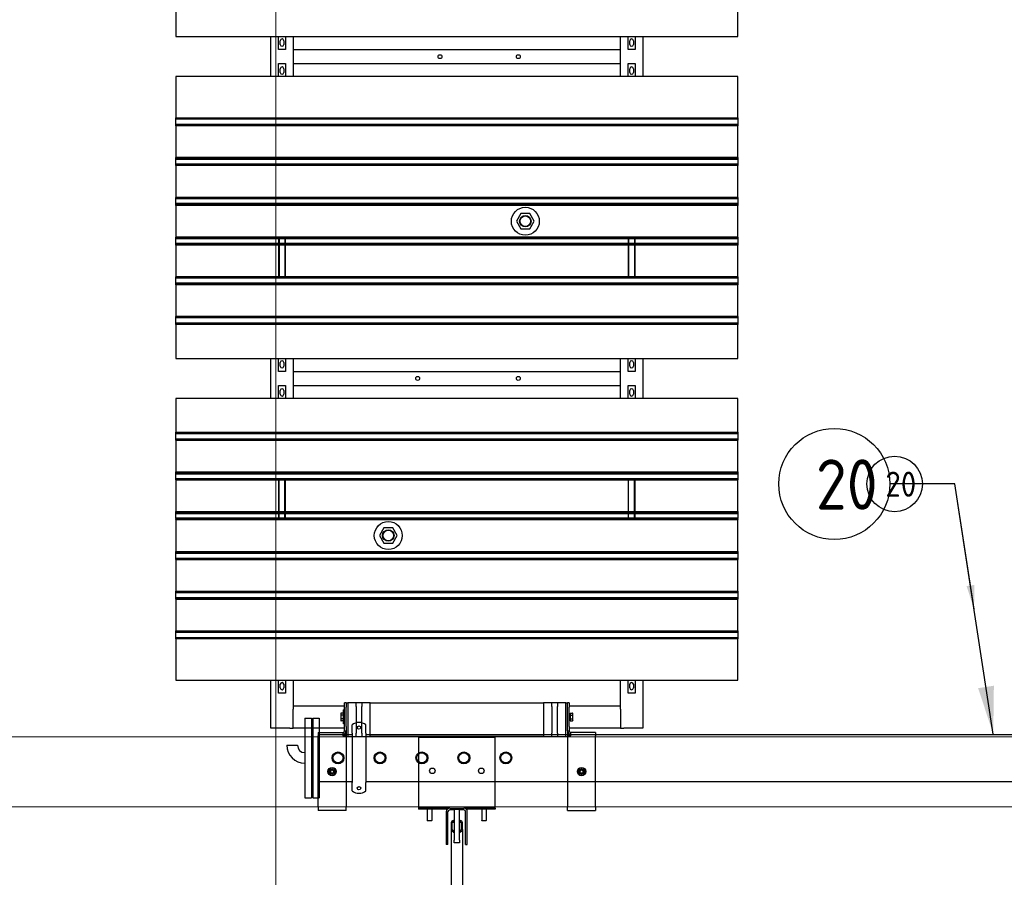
# Model space of a CAD drawing. Extents: x -89225 to 110569, y 13360 to 87647.
# Tile 236 of 256: x 29221 to 32741, y 63886 to 66951. Entities that reach past the tile are written whole.
import ezdxf

# ---------------------------------------------------------------- set-up
doc = ezdxf.new("R2010")
doc.units = 0
for name, color, linetype in [('Beluchtingstank', 253, 'Continuous'), ('Iv-Lines 035', 4, 'Continuous'), ('Iv-Lines 035 @ 100', 4, 'Continuous'), ('Iv-Lines 035 @ 50', 4, 'Continuous')]:
    doc.layers.add(name, color=color, linetype=linetype)
doc.styles.add('ISO', font='ISO.SHX')

# ---------------------------------------------------------------- blocks, each defined once
blk = doc.blocks.new('Leidingwerk beluchtingsinstallatie')
for p, q in [((1277561.2, -939777.9), (1277561.2, -940062.9)), ((1277561.2, -939777.9), (1277585.2, -939777.9)), ((1277585.2, -939777.9), (1277585.2, -940062.9)), ((1277590.2, -939777.9), (1277590.2, -940062.9)), ((1277590.2, -939777.9), (1277612.2, -939777.9)), ((1277612.2, -939777.9), (1277612.2, -940062.9)), ((1277585.2, -939811.4), (1277590.2, -939811.4)), ((1277730.2, -939827), (1277730.2, -939802.6)), ((1277780.2, -939827), (1277780.2, -939802.6)), ((1277612.2, -939836.2), (1277730.2, -939836.2)), ((1277730.2, -939832), (1277730.2, -939827)), ((1277730.2, -939832), (1277730.2, -940008.7)), ((1277780.2, -939832), (1277780.2, -939827)), ((1277780.2, -939832), (1277780.2, -940008.7)), ((1277780.2, -939836.2), (1281666.8, -939836.2)), ((1277497.2, -939875.4), (1277535.2, -939875.4)), ((1277585.2, -940029.4), (1277590.2, -940029.4)), ((1277612.2, -940004.5), (1277730.2, -940004.5)), ((1277730.2, -940013.7), (1277730.2, -940008.7)), ((1277730.2, -940038.1), (1277730.2, -940013.7)), ((1277780.2, -940004.5), (1281666.8, -940004.5)), ((1277780.2, -940013.7), (1277780.2, -940008.7)), ((1277780.2, -940038.1), (1277780.2, -940013.7)), ((1277561.2, -940062.9), (1277585.2, -940062.9)), ((1277590.2, -940062.9), (1277612.2, -940062.9))]:
    blk.add_line(p, q)
for centre, radius in [((1277755.2, -939811.9), 6), ((1277680.2, -939920.4), 21.2), ((1277680.2, -939920.4), 21.2), ((1277680.2, -939920.4), 18), ((1277830.2, -939920.4), 21.2), ((1277830.2, -939920.4), 21.2), ((1277830.2, -939920.4), 18), ((1277980.2, -939920.4), 21.2), ((1277980.2, -939920.4), 21.2), ((1277980.2, -939920.4), 18), ((1278130.2, -939920.4), 21.2), ((1278130.2, -939920.4), 21.2), ((1278130.2, -939920.4), 18), ((1278280.2, -939920.4), 21.2), ((1278280.2, -939920.4), 21.2), ((1278280.2, -939920.4), 18), ((1277755.2, -940028.9), 6)]:
    blk.add_circle(centre, radius)
for centre, radius, start, end in [((1277755.2, -939833.9), 40, 51.3178, 128.6822), ((1277561.2, -939875.4), 64, 180, 270), ((1277561.2, -939875.4), 26, 180, 270), ((1277755.2, -940006.9), 40, 231.3178, 308.6822)]:
    blk.add_arc(centre, radius, start, end)
blk = doc.blocks.new('Beluchtingselementen Bosman')
for p, q in [((1269289.4, -871023.6), (1269289.4, -871171.1)), ((1271299.4, -871171.1), (1271299.4, -871023.6)), ((1269289.4, -871171.1), (1271299.4, -871171.1)), ((1269629.4, -871314.3), (1269629.4, -871171.1)), ((1269656.9, -871217.7), (1269656.9, -871171.1)), ((1269662.9, -871199.1), (1269662.9, -871186.1)), ((1269675.9, -871186.1), (1269675.9, -871199.1)), ((1269681.9, -871171.1), (1269681.9, -871217.7)), ((1269709.4, -871171.1), (1269709.4, -871314.3)), ((1270879.4, -871314.3), (1270879.4, -871171.1)), ((1270906.9, -871217.7), (1270906.9, -871171.1)), ((1270912.9, -871199.1), (1270912.9, -871186.1)), ((1270925.9, -871186.1), (1270925.9, -871199.1)), ((1270931.9, -871171.1), (1270931.9, -871217.7)), ((1270959.4, -871171.1), (1270959.4, -871314.3)), ((1269681.9, -871217.7), (1269656.9, -871217.7)), ((1269709.4, -871217.8), (1270879.4, -871217.8)), ((1269709.4, -871223.8), (1269709.4, -871267.8)), ((1270879.4, -871267.8), (1270879.4, -871223.8)), ((1270931.9, -871217.7), (1270906.9, -871217.7)), ((1269656.9, -871314.3), (1269656.9, -871267.7)), ((1269656.9, -871267.7), (1269681.9, -871267.7)), ((1269681.9, -871267.7), (1269681.9, -871314.3)), ((1269709.4, -871267.8), (1270879.4, -871267.8)), ((1270906.9, -871314.3), (1270906.9, -871267.7)), ((1270906.9, -871267.7), (1270931.9, -871267.7)), ((1270931.9, -871267.7), (1270931.9, -871314.3)), ((1269662.9, -871299.3), (1269662.9, -871286.3)), ((1269675.9, -871286.3), (1269675.9, -871299.3)), ((1270912.9, -871299.3), (1270912.9, -871286.3)), ((1270925.9, -871286.3), (1270925.9, -871299.3)), ((1271299.4, -871314.3), (1269289.4, -871314.3)), ((1269289.4, -871314.3), (1269289.4, -871461.8)), ((1271299.4, -871461.8), (1271299.4, -871314.3)), ((1269289.4, -871462.5), (1269289.4, -871461.8)), ((1269289.4, -871465.3), (1269289.4, -871462.5)), ((1271299.4, -871462.5), (1269289.4, -871462.5)), ((1269289.4, -871465.3), (1269289.4, -871466.5)), ((1269289.4, -871468.1), (1269289.4, -871466.5)), ((1271299.4, -871466.5), (1269289.4, -871466.5)), ((1269289.4, -871484.1), (1269289.4, -871468.1)), ((1269289.4, -871485.6), (1269289.4, -871484.1)), ((1269289.4, -871485.6), (1269289.4, -871486.9)), ((1271299.4, -871485.6), (1269289.4, -871485.6)), ((1271299.4, -871461.8), (1271299.4, -871462.5)), ((1271299.4, -871462.5), (1271299.4, -871465.3)), ((1271299.4, -871466.5), (1271299.4, -871465.3)), ((1271299.4, -871466.5), (1271299.4, -871468.1)), ((1271299.4, -871468.1), (1271299.4, -871484.1)), ((1271299.4, -871484.1), (1271299.4, -871485.6)), ((1271299.4, -871486.9), (1271299.4, -871485.6)), ((1269289.4, -871489.7), (1269289.4, -871486.9)), ((1271299.4, -871486.9), (1269289.4, -871486.9)), ((1269289.4, -871490.4), (1269289.4, -871489.7)), ((1271299.4, -871489.7), (1269289.4, -871489.7)), ((1269289.4, -871490.4), (1269289.4, -871603.8)), ((1271299.4, -871490.4), (1269289.4, -871490.4)), ((1271299.4, -871486.9), (1271299.4, -871489.7)), ((1271299.4, -871489.7), (1271299.4, -871490.4)), ((1271299.4, -871603.8), (1271299.4, -871490.4)), ((1269289.4, -871604.5), (1269289.4, -871603.8)), ((1271299.4, -871603.8), (1269289.4, -871603.8)), ((1269289.4, -871607.3), (1269289.4, -871604.5)), ((1271299.4, -871604.5), (1269289.4, -871604.5)), ((1269289.4, -871607.3), (1269289.4, -871608.5)), ((1271299.4, -871607.3), (1269289.4, -871607.3)), ((1269289.4, -871610.1), (1269289.4, -871608.5)), ((1271299.4, -871608.5), (1269289.4, -871608.5)), ((1269289.4, -871626.1), (1269289.4, -871610.1)), ((1271299.4, -871610.1), (1269289.4, -871610.1)), ((1269289.4, -871627.6), (1269289.4, -871626.1)), ((1271299.4, -871603.8), (1271299.4, -871604.5)), ((1271299.4, -871604.5), (1271299.4, -871607.3)), ((1271299.4, -871608.5), (1271299.4, -871607.3)), ((1271299.4, -871608.5), (1271299.4, -871610.1)), ((1271299.4, -871610.1), (1271299.4, -871626.1)), ((1271299.4, -871626.1), (1271299.4, -871627.6)), ((1269289.4, -871627.6), (1269289.4, -871628.9)), ((1271299.4, -871627.6), (1269289.4, -871627.6)), ((1269289.4, -871631.7), (1269289.4, -871628.9)), ((1269289.4, -871632.4), (1269289.4, -871631.7)), ((1271299.4, -871631.7), (1269289.4, -871631.7)), ((1269289.4, -871632.4), (1269289.4, -871745.8)), ((1271299.4, -871632.4), (1269289.4, -871632.4)), ((1271299.4, -871628.9), (1271299.4, -871627.6)), ((1271299.4, -871628.9), (1271299.4, -871631.7)), ((1271299.4, -871631.7), (1271299.4, -871632.4)), ((1271299.4, -871745.8), (1271299.4, -871632.4)), ((1269289.4, -871746.5), (1269289.4, -871745.8)), ((1271299.4, -871745.8), (1269289.4, -871745.8)), ((1269289.4, -871749.3), (1269289.4, -871746.5)), ((1271299.4, -871746.5), (1269289.4, -871746.5)), ((1269289.4, -871749.3), (1269289.4, -871750.5)), ((1269289.4, -871752.1), (1269289.4, -871750.5)), ((1271299.4, -871750.5), (1269289.4, -871750.5)), ((1269289.4, -871768.1), (1269289.4, -871752.1)), ((1269289.4, -871769.6), (1269289.4, -871768.1)), ((1271299.4, -871768.1), (1269289.4, -871768.1)), ((1271299.4, -871745.8), (1271299.4, -871746.5)), ((1271299.4, -871746.5), (1271299.4, -871749.3)), ((1271299.4, -871750.5), (1271299.4, -871749.3)), ((1271299.4, -871750.5), (1271299.4, -871752.1)), ((1271299.4, -871752.1), (1271299.4, -871768.1)), ((1271299.4, -871768.1), (1271299.4, -871769.6)), ((1269289.4, -871769.6), (1269289.4, -871770.9)), ((1271299.4, -871769.6), (1269289.4, -871769.6)), ((1269289.4, -871773.7), (1269289.4, -871770.9)), ((1269289.4, -871774.4), (1269289.4, -871773.7)), ((1271299.4, -871773.7), (1269289.4, -871773.7)), ((1269289.4, -871774.4), (1269289.4, -871887.8)), ((1271299.4, -871774.4), (1269289.4, -871774.4)), ((1271299.4, -871770.9), (1271299.4, -871769.6)), ((1271299.4, -871770.9), (1271299.4, -871773.7)), ((1271299.4, -871773.7), (1271299.4, -871774.4)), ((1271299.4, -871887.8), (1271299.4, -871774.4)), ((1270523.4, -871803.6), (1270507.6, -871831.2)), ((1270507.6, -871831.2), (1270523.6, -871858.7)), ((1270555.2, -871803.5), (1270523.4, -871803.6)), ((1270571.2, -871831), (1270555.2, -871803.5)), ((1270555.4, -871858.6), (1270571.2, -871831)), ((1270523.6, -871858.7), (1270555.4, -871858.6)), ((1269289.4, -871888.5), (1269289.4, -871887.8)), ((1271299.4, -871887.8), (1269289.4, -871887.8)), ((1269289.4, -871891.3), (1269289.4, -871888.5)), ((1271299.4, -871888.5), (1269289.4, -871888.5)), ((1269289.4, -871891.3), (1269289.4, -871892.5)), ((1269289.4, -871894.1), (1269289.4, -871892.5)), ((1271299.4, -871892.5), (1269289.4, -871892.5)), ((1269289.4, -871910.1), (1269289.4, -871894.1)), ((1271299.4, -871894.1), (1269289.4, -871894.1)), ((1269656.9, -871894.1), (1269656.9, -871910.1)), ((1269658.9, -871894.1), (1269658.9, -871910.1)), ((1269679.9, -871894.1), (1269679.9, -871910.1)), ((1269681.9, -871910.1), (1269681.9, -871894.1)), ((1270906.9, -871894.1), (1270906.9, -871910.1)), ((1270908.9, -871894.1), (1270908.9, -871910.1)), ((1270929.9, -871894.1), (1270929.9, -871910.1)), ((1270931.9, -871910.1), (1270931.9, -871894.1)), ((1271299.4, -871887.8), (1271299.4, -871888.5)), ((1271299.4, -871888.5), (1271299.4, -871891.3)), ((1271299.4, -871892.5), (1271299.4, -871891.3)), ((1271299.4, -871892.5), (1271299.4, -871894.1)), ((1271299.4, -871894.1), (1271299.4, -871910.1)), ((1269289.4, -871911.6), (1269289.4, -871910.1)), ((1271299.4, -871910.1), (1269289.4, -871910.1)), ((1269289.4, -871911.6), (1269289.4, -871912.9)), ((1271299.4, -871911.6), (1269289.4, -871911.6)), ((1269289.4, -871915.7), (1269289.4, -871912.9)), ((1269289.4, -871916.4), (1269289.4, -871915.7)), ((1271299.4, -871915.7), (1269289.4, -871915.7)), ((1269289.4, -871916.4), (1269289.4, -872029.8)), ((1271299.4, -871916.4), (1269289.4, -871916.4)), ((1269656.9, -871916.4), (1269656.9, -872029.8)), ((1269658.9, -871916.4), (1269658.9, -872029.8)), ((1269679.9, -871916.4), (1269679.9, -872029.8)), ((1269681.9, -872029.8), (1269681.9, -871916.4)), ((1270906.9, -871916.4), (1270906.9, -872029.8)), ((1270908.9, -871916.4), (1270908.9, -872029.8)), ((1270929.9, -871916.4), (1270929.9, -872029.8)), ((1270931.9, -872029.8), (1270931.9, -871916.4)), ((1271299.4, -871910.1), (1271299.4, -871911.6)), ((1271299.4, -871912.9), (1271299.4, -871911.6)), ((1271299.4, -871912.9), (1271299.4, -871915.7)), ((1271299.4, -871915.7), (1271299.4, -871916.4)), ((1271299.4, -872029.8), (1271299.4, -871916.4)), ((1269289.4, -872030.5), (1269289.4, -872029.8)), ((1271299.4, -872029.8), (1269289.4, -872029.8)), ((1269289.4, -872033.3), (1269289.4, -872030.5)), ((1271299.4, -872030.5), (1269289.4, -872030.5)), ((1269289.4, -872033.3), (1269289.4, -872034.5)), ((1271299.4, -872033.3), (1269289.4, -872033.3)), ((1269289.4, -872036.1), (1269289.4, -872034.5)), ((1271299.4, -872034.5), (1269289.4, -872034.5)), ((1269289.4, -872052.1), (1269289.4, -872036.1)), ((1271299.4, -872029.8), (1271299.4, -872030.5)), ((1271299.4, -872030.5), (1271299.4, -872033.3)), ((1271299.4, -872034.5), (1271299.4, -872033.3)), ((1271299.4, -872034.5), (1271299.4, -872036.1)), ((1271299.4, -872036.1), (1271299.4, -872052.1)), ((1269289.4, -872053.6), (1269289.4, -872052.1)), ((1271299.4, -872052.1), (1269289.4, -872052.1)), ((1269289.4, -872053.6), (1269289.4, -872054.9)), ((1271299.4, -872053.6), (1269289.4, -872053.6)), ((1269289.4, -872057.7), (1269289.4, -872054.9)), ((1269289.4, -872058.4), (1269289.4, -872057.7)), ((1271299.4, -872057.7), (1269289.4, -872057.7)), ((1269289.4, -872058.4), (1269289.4, -872171.8)), ((1271299.4, -872058.4), (1269289.4, -872058.4)), ((1271299.4, -872052.1), (1271299.4, -872053.6)), ((1271299.4, -872054.9), (1271299.4, -872053.6)), ((1271299.4, -872054.9), (1271299.4, -872057.7)), ((1271299.4, -872057.7), (1271299.4, -872058.4)), ((1271299.4, -872171.8), (1271299.4, -872058.4)), ((1269289.4, -872172.5), (1269289.4, -872171.8)), ((1271299.4, -872171.8), (1269289.4, -872171.8)), ((1269289.4, -872175.3), (1269289.4, -872172.5)), ((1271299.4, -872172.5), (1269289.4, -872172.5)), ((1269289.4, -872175.3), (1269289.4, -872176.5)), ((1269289.4, -872178.1), (1269289.4, -872176.5)), ((1271299.4, -872176.5), (1269289.4, -872176.5)), ((1269289.4, -872194.1), (1269289.4, -872178.1)), ((1271299.4, -872171.8), (1271299.4, -872172.5)), ((1271299.4, -872172.5), (1271299.4, -872175.3)), ((1271299.4, -872176.5), (1271299.4, -872175.3)), ((1271299.4, -872176.5), (1271299.4, -872178.1)), ((1271299.4, -872178.1), (1271299.4, -872194.1)), ((1269289.4, -872195.6), (1269289.4, -872194.1)), ((1269289.4, -872195.6), (1269289.4, -872196.9)), ((1271299.4, -872195.6), (1269289.4, -872195.6)), ((1269289.4, -872199.7), (1269289.4, -872196.9)), ((1269289.4, -872200.4), (1269289.4, -872199.7)), ((1271299.4, -872199.7), (1269289.4, -872199.7)), ((1269289.4, -872200.4), (1269289.4, -872321.1)), ((1271299.4, -872200.4), (1269289.4, -872200.4)), ((1271299.4, -872194.1), (1271299.4, -872195.6)), ((1271299.4, -872196.9), (1271299.4, -872195.6)), ((1271299.4, -872196.9), (1271299.4, -872199.7)), ((1271299.4, -872199.7), (1271299.4, -872200.4)), ((1271299.4, -872321.1), (1271299.4, -872200.4)), ((1269289.4, -872321.1), (1271299.4, -872321.1)), ((1269629.4, -872464.3), (1269629.4, -872321.1)), ((1269656.9, -872367.7), (1269656.9, -872321.1)), ((1269681.9, -872321.1), (1269681.9, -872367.7)), ((1269709.4, -872321.1), (1269709.4, -872464.3)), ((1270879.4, -872464.3), (1270879.4, -872321.1)), ((1270906.9, -872367.7), (1270906.9, -872321.1)), ((1270931.9, -872321.1), (1270931.9, -872367.7)), ((1270959.4, -872321.1), (1270959.4, -872464.3)), ((1269662.9, -872349.1), (1269662.9, -872336.1)), ((1269675.9, -872336.1), (1269675.9, -872349.1)), ((1270912.9, -872349.1), (1270912.9, -872336.1)), ((1270925.9, -872336.1), (1270925.9, -872349.1)), ((1269681.9, -872367.7), (1269656.9, -872367.7)), ((1269709.4, -872367.8), (1270879.4, -872367.8)), ((1269709.4, -872373.8), (1269709.4, -872417.8)), ((1270879.4, -872417.8), (1270879.4, -872373.8)), ((1270931.9, -872367.7), (1270906.9, -872367.7)), ((1269656.9, -872464.3), (1269656.9, -872417.7)), ((1269656.9, -872417.7), (1269681.9, -872417.7)), ((1269662.9, -872449.3), (1269662.9, -872436.3)), ((1269675.9, -872436.3), (1269675.9, -872449.3)), ((1269681.9, -872417.7), (1269681.9, -872464.3)), ((1269709.4, -872417.8), (1270879.4, -872417.8)), ((1270906.9, -872464.3), (1270906.9, -872417.7)), ((1270906.9, -872417.7), (1270931.9, -872417.7)), ((1270912.9, -872449.3), (1270912.9, -872436.3)), ((1270925.9, -872436.3), (1270925.9, -872449.3)), ((1270931.9, -872417.7), (1270931.9, -872464.3)), ((1271299.4, -872464.3), (1269289.4, -872464.3)), ((1269289.4, -872464.3), (1269289.4, -872585)), ((1271299.4, -872585), (1271299.4, -872464.3)), ((1269289.4, -872585.7), (1269289.4, -872585)), ((1269289.4, -872585), (1271299.4, -872585)), ((1269289.4, -872588.5), (1269289.4, -872585.7)), ((1269289.4, -872585.7), (1271299.4, -872585.7)), ((1269289.4, -872588.5), (1269289.4, -872589.7)), ((1269289.4, -872591.3), (1269289.4, -872589.7)), ((1269289.4, -872589.7), (1271299.4, -872589.7)), ((1269289.4, -872607.3), (1269289.4, -872591.3)), ((1269289.4, -872608.8), (1269289.4, -872607.3)), ((1269289.4, -872608.8), (1269289.4, -872610.1)), ((1269289.4, -872608.8), (1271299.4, -872608.8)), ((1269289.4, -872612.9), (1269289.4, -872610.1)), ((1269289.4, -872613.6), (1269289.4, -872612.9)), ((1269289.4, -872612.9), (1271299.4, -872612.9)), ((1271299.4, -872585), (1271299.4, -872585.7)), ((1271299.4, -872585.7), (1271299.4, -872588.5)), ((1271299.4, -872589.7), (1271299.4, -872588.5)), ((1271299.4, -872589.7), (1271299.4, -872591.3)), ((1271299.4, -872591.3), (1271299.4, -872607.3)), ((1271299.4, -872607.3), (1271299.4, -872608.8)), ((1271299.4, -872610.1), (1271299.4, -872608.8)), ((1271299.4, -872610.1), (1271299.4, -872612.9)), ((1271299.4, -872612.9), (1271299.4, -872613.6)), ((1269289.4, -872613.6), (1269289.4, -872727)), ((1269289.4, -872613.6), (1271299.4, -872613.6)), ((1271299.4, -872727), (1271299.4, -872613.6)), ((1269289.4, -872727.7), (1269289.4, -872727)), ((1269289.4, -872727), (1271299.4, -872727)), ((1269289.4, -872730.5), (1269289.4, -872727.7)), ((1269289.4, -872727.7), (1271299.4, -872727.7)), ((1269289.4, -872730.5), (1269289.4, -872731.7)), ((1269289.4, -872733.3), (1269289.4, -872731.7)), ((1269289.4, -872731.7), (1271299.4, -872731.7)), ((1269289.4, -872749.3), (1269289.4, -872733.3)), ((1269289.4, -872733.3), (1271299.4, -872733.3)), ((1269289.4, -872750.8), (1269289.4, -872749.3)), ((1269289.4, -872750.8), (1269289.4, -872752.1)), ((1269289.4, -872750.8), (1271299.4, -872750.8)), ((1269289.4, -872754.9), (1269289.4, -872752.1)), ((1269289.4, -872752.1), (1271299.4, -872752.1)), ((1271299.4, -872727), (1271299.4, -872727.7)), ((1271299.4, -872727.7), (1271299.4, -872730.5)), ((1271299.4, -872731.7), (1271299.4, -872730.5)), ((1271299.4, -872731.7), (1271299.4, -872733.3)), ((1271299.4, -872733.3), (1271299.4, -872749.3)), ((1271299.4, -872749.3), (1271299.4, -872750.8)), ((1271299.4, -872752.1), (1271299.4, -872750.8)), ((1271299.4, -872752.1), (1271299.4, -872754.9)), ((1269289.4, -872755.6), (1269289.4, -872754.9)), ((1269289.4, -872754.9), (1271299.4, -872754.9)), ((1269289.4, -872755.6), (1269289.4, -872869)), ((1269289.4, -872755.6), (1271299.4, -872755.6)), ((1269656.9, -872755.6), (1269656.9, -872869)), ((1269658.9, -872869), (1269658.9, -872755.6)), ((1269679.9, -872869), (1269679.9, -872755.6)), ((1269681.9, -872869), (1269681.9, -872755.6)), ((1270906.9, -872755.6), (1270906.9, -872869)), ((1270908.9, -872869), (1270908.9, -872755.6)), ((1270929.9, -872869), (1270929.9, -872755.6)), ((1270931.9, -872869), (1270931.9, -872755.6)), ((1271299.4, -872754.9), (1271299.4, -872755.6)), ((1271299.4, -872869), (1271299.4, -872755.6)), ((1269289.4, -872869.7), (1269289.4, -872869)), ((1269289.4, -872869), (1271299.4, -872869)), ((1269289.4, -872872.5), (1269289.4, -872869.7)), ((1269289.4, -872869.7), (1271299.4, -872869.7)), ((1269289.4, -872872.5), (1269289.4, -872873.7)), ((1269289.4, -872875.3), (1269289.4, -872873.7)), ((1269289.4, -872873.7), (1271299.4, -872873.7)), ((1269289.4, -872891.3), (1269289.4, -872875.3)), ((1269289.4, -872875.3), (1271299.4, -872875.3)), ((1269289.4, -872892.8), (1269289.4, -872891.3)), ((1269289.4, -872891.3), (1271299.4, -872891.3)), ((1269289.4, -872892.8), (1269289.4, -872894.1)), ((1269289.4, -872892.8), (1271299.4, -872892.8)), ((1269289.4, -872896.9), (1269289.4, -872894.1)), ((1269656.9, -872875.3), (1269656.9, -872891.3)), ((1269658.9, -872891.3), (1269658.9, -872875.3)), ((1269679.9, -872891.3), (1269679.9, -872875.3)), ((1269681.9, -872891.3), (1269681.9, -872875.3)), ((1270906.9, -872875.3), (1270906.9, -872891.3)), ((1270908.9, -872891.3), (1270908.9, -872875.3)), ((1270929.9, -872891.3), (1270929.9, -872875.3)), ((1270931.9, -872891.3), (1270931.9, -872875.3)), ((1271299.4, -872869), (1271299.4, -872869.7)), ((1271299.4, -872869.7), (1271299.4, -872872.5)), ((1271299.4, -872873.7), (1271299.4, -872872.5)), ((1271299.4, -872873.7), (1271299.4, -872875.3)), ((1271299.4, -872875.3), (1271299.4, -872891.3)), ((1271299.4, -872891.3), (1271299.4, -872892.8)), ((1271299.4, -872894.1), (1271299.4, -872892.8)), ((1271299.4, -872894.1), (1271299.4, -872896.9)), ((1269289.4, -872897.6), (1269289.4, -872896.9)), ((1269289.4, -872896.9), (1271299.4, -872896.9)), ((1269289.4, -872897.6), (1269289.4, -873011)), ((1269289.4, -872897.6), (1271299.4, -872897.6)), ((1270033.4, -872926.8), (1270017.6, -872954.4)), ((1270065.2, -872926.7), (1270033.4, -872926.8)), ((1270081.2, -872954.2), (1270065.2, -872926.7)), ((1271299.4, -872896.9), (1271299.4, -872897.6)), ((1271299.4, -873011), (1271299.4, -872897.6)), ((1270017.6, -872954.4), (1270033.6, -872981.9)), ((1270065.4, -872981.8), (1270081.2, -872954.2)), ((1270033.6, -872981.9), (1270065.4, -872981.8)), ((1269289.4, -873011.7), (1269289.4, -873011)), ((1269289.4, -873011), (1271299.4, -873011)), ((1269289.4, -873014.5), (1269289.4, -873011.7)), ((1269289.4, -873011.7), (1271299.4, -873011.7)), ((1269289.4, -873014.5), (1269289.4, -873015.7)), ((1269289.4, -873017.3), (1269289.4, -873015.7)), ((1269289.4, -873015.7), (1271299.4, -873015.7)), ((1269289.4, -873033.3), (1269289.4, -873017.3)), ((1269289.4, -873017.3), (1271299.4, -873017.3)), ((1269289.4, -873034.8), (1269289.4, -873033.3)), ((1269289.4, -873034.8), (1269289.4, -873036.1)), ((1269289.4, -873034.8), (1271299.4, -873034.8)), ((1271299.4, -873011), (1271299.4, -873011.7)), ((1271299.4, -873011.7), (1271299.4, -873014.5)), ((1271299.4, -873015.7), (1271299.4, -873014.5)), ((1271299.4, -873015.7), (1271299.4, -873017.3)), ((1271299.4, -873017.3), (1271299.4, -873033.3)), ((1271299.4, -873033.3), (1271299.4, -873034.8)), ((1271299.4, -873036.1), (1271299.4, -873034.8)), ((1269289.4, -873038.9), (1269289.4, -873036.1)), ((1269289.4, -873039.6), (1269289.4, -873038.9)), ((1269289.4, -873038.9), (1271299.4, -873038.9)), ((1269289.4, -873039.6), (1269289.4, -873153)), ((1269289.4, -873039.6), (1271299.4, -873039.6)), ((1271299.4, -873036.1), (1271299.4, -873038.9)), ((1271299.4, -873038.9), (1271299.4, -873039.6)), ((1271299.4, -873153), (1271299.4, -873039.6)), ((1269289.4, -873153.7), (1269289.4, -873153)), ((1269289.4, -873153), (1271299.4, -873153)), ((1269289.4, -873156.5), (1269289.4, -873153.7)), ((1269289.4, -873153.7), (1271299.4, -873153.7)), ((1269289.4, -873156.5), (1269289.4, -873157.7)), ((1269289.4, -873159.3), (1269289.4, -873157.7)), ((1269289.4, -873157.7), (1271299.4, -873157.7)), ((1269289.4, -873175.3), (1269289.4, -873159.3)), ((1269289.4, -873176.8), (1269289.4, -873175.3)), ((1269289.4, -873175.3), (1271299.4, -873175.3)), ((1271299.4, -873153), (1271299.4, -873153.7)), ((1271299.4, -873153.7), (1271299.4, -873156.5)), ((1271299.4, -873157.7), (1271299.4, -873156.5)), ((1271299.4, -873157.7), (1271299.4, -873159.3)), ((1271299.4, -873159.3), (1271299.4, -873175.3)), ((1271299.4, -873175.3), (1271299.4, -873176.8)), ((1269289.4, -873176.8), (1269289.4, -873178.1)), ((1269289.4, -873176.8), (1271299.4, -873176.8)), ((1269289.4, -873180.9), (1269289.4, -873178.1)), ((1269289.4, -873178.1), (1271299.4, -873178.1)), ((1269289.4, -873181.6), (1269289.4, -873180.9)), ((1269289.4, -873180.9), (1271299.4, -873180.9)), ((1269289.4, -873181.6), (1269289.4, -873295)), ((1269289.4, -873181.6), (1271299.4, -873181.6)), ((1271299.4, -873178.1), (1271299.4, -873176.8)), ((1271299.4, -873178.1), (1271299.4, -873180.9)), ((1271299.4, -873180.9), (1271299.4, -873181.6)), ((1271299.4, -873295), (1271299.4, -873181.6)), ((1269289.4, -873295.7), (1269289.4, -873295)), ((1269289.4, -873295), (1271299.4, -873295)), ((1269289.4, -873298.5), (1269289.4, -873295.7)), ((1269289.4, -873295.7), (1271299.4, -873295.7)), ((1269289.4, -873298.5), (1269289.4, -873299.7)), ((1269289.4, -873298.5), (1271299.4, -873298.5)), ((1269289.4, -873301.3), (1269289.4, -873299.7)), ((1269289.4, -873299.7), (1271299.4, -873299.7)), ((1269289.4, -873317.3), (1269289.4, -873301.3)), ((1269289.4, -873318.8), (1269289.4, -873317.3)), ((1271299.4, -873295), (1271299.4, -873295.7)), ((1271299.4, -873295.7), (1271299.4, -873298.5)), ((1271299.4, -873299.7), (1271299.4, -873298.5)), ((1271299.4, -873299.7), (1271299.4, -873301.3)), ((1271299.4, -873301.3), (1271299.4, -873317.3)), ((1271299.4, -873317.3), (1271299.4, -873318.8)), ((1269289.4, -873318.8), (1269289.4, -873320.1)), ((1269289.4, -873318.8), (1271299.4, -873318.8)), ((1269289.4, -873322.9), (1269289.4, -873320.1)), ((1269289.4, -873323.6), (1269289.4, -873322.9)), ((1269289.4, -873322.9), (1271299.4, -873322.9)), ((1269289.4, -873323.6), (1269289.4, -873471.1)), ((1271299.4, -873320.1), (1271299.4, -873318.8)), ((1271299.4, -873320.1), (1271299.4, -873322.9)), ((1271299.4, -873322.9), (1271299.4, -873323.6)), ((1271299.4, -873471.1), (1271299.4, -873323.6)), ((1269289.4, -873471.1), (1271299.4, -873471.1)), ((1269629.4, -873642.8), (1269629.4, -873471.1)), ((1269656.9, -873517.7), (1269656.9, -873471.1)), ((1269662.9, -873499.1), (1269662.9, -873486.1)), ((1269675.9, -873486.1), (1269675.9, -873499.1)), ((1269681.9, -873471.1), (1269681.9, -873517.7)), ((1269709.4, -873471.1), (1269709.4, -873562.8)), ((1270879.4, -873562.8), (1270879.4, -873471.1)), ((1270906.9, -873517.7), (1270906.9, -873471.1)), ((1270912.9, -873499.1), (1270912.9, -873486.1)), ((1270925.9, -873486.1), (1270925.9, -873499.1)), ((1270931.9, -873471.1), (1270931.9, -873517.7)), ((1270959.4, -873471.1), (1270959.4, -873642.8)), ((1269681.9, -873517.7), (1269656.9, -873517.7)), ((1270931.9, -873517.7), (1270906.9, -873517.7)), ((1269709.4, -873562.8), (1269892.4, -873562.8)), ((1269709.4, -873562.8), (1269709.4, -873574.8)), ((1269892.4, -873567.8), (1269892.4, -873552.8)), ((1269898.4, -873552.8), (1269892.4, -873552.8)), ((1269898.4, -873552.8), (1269904.4, -873552.8)), ((1269898.4, -873552.8), (1269898.4, -873567.8)), ((1269934.4, -873552.8), (1269904.4, -873552.8)), ((1269904.4, -873552.8), (1269904.4, -873672.8)), ((1269934.4, -873558.2), (1269934.4, -873552.8)), ((1269954.4, -873552.8), (1269934.4, -873552.8)), ((1269934.4, -873565.2), (1269934.4, -873558.2)), ((1269984.4, -873552.8), (1269954.4, -873552.8)), ((1269954.4, -873552.8), (1269954.4, -873558.2)), ((1269954.4, -873558.2), (1269954.4, -873565.2)), ((1269984.4, -873552.8), (1270604.4, -873552.8)), ((1269984.4, -873672.8), (1269984.4, -873552.8)), ((1270634.4, -873552.8), (1270604.4, -873552.8)), ((1270604.4, -873552.8), (1270604.4, -873672.8)), ((1270654.4, -873552.8), (1270634.4, -873552.8)), ((1270634.4, -873558.2), (1270634.4, -873552.8)), ((1270634.4, -873565.2), (1270634.4, -873558.2)), ((1270684.4, -873552.8), (1270654.4, -873552.8)), ((1270654.4, -873552.8), (1270654.4, -873558.2)), ((1270654.4, -873558.2), (1270654.4, -873565.2)), ((1270684.4, -873672.8), (1270684.4, -873552.8)), ((1270684.4, -873552.8), (1270690.4, -873552.8)), ((1270696.4, -873552.8), (1270690.4, -873552.8)), ((1270690.4, -873567.8), (1270690.4, -873552.8)), ((1270696.4, -873552.8), (1270696.4, -873567.8)), ((1270696.4, -873562.8), (1270879.4, -873562.8)), ((1270879.4, -873574.8), (1270879.4, -873562.8)), ((1269709.4, -873642.8), (1269709.4, -873574.8)), ((1269879.4, -873590.8), (1269880.5, -873588.9)), ((1269879.4, -873590.8), (1269879.4, -873592.4)), ((1269879.4, -873592.4), (1269879.4, -873602.8)), ((1269888.6, -873588.9), (1269880.5, -873588.9)), ((1269888.6, -873595.9), (1269880.5, -873595.9)), ((1269888.6, -873588.9), (1269888.6, -873595.9)), ((1269888.6, -873591.8), (1269889.4, -873591.8)), ((1269888.6, -873595.9), (1269888.6, -873609.7)), ((1269889.4, -873627.8), (1269889.4, -873577.8)), ((1269892.4, -873577.8), (1269889.4, -873577.8)), ((1269892.4, -873637.3), (1269892.4, -873567.8)), ((1269898.4, -873637.3), (1269898.4, -873567.8)), ((1269934.4, -873565.2), (1269934.4, -873660.4)), ((1269954.4, -873660.4), (1269954.4, -873565.2)), ((1270634.4, -873565.2), (1270634.4, -873660.4)), ((1270654.4, -873660.4), (1270654.4, -873565.2)), ((1270690.4, -873637.3), (1270690.4, -873567.8)), ((1270696.4, -873637.3), (1270696.4, -873567.8)), ((1270699.4, -873595.3), (1270696.4, -873595.3)), ((1270699.4, -873591.8), (1270699.4, -873613.8)), ((1270700.2, -873591.8), (1270699.4, -873591.8)), ((1270700.2, -873595.9), (1270700.2, -873588.9)), ((1270700.2, -873588.9), (1270708.3, -873588.9)), ((1270700.2, -873609.7), (1270700.2, -873595.9)), ((1270700.2, -873595.9), (1270708.3, -873595.9)), ((1270709.4, -873590.8), (1270708.3, -873588.9)), ((1270709.4, -873592.4), (1270709.4, -873590.8)), ((1270709.4, -873602.8), (1270709.4, -873592.4)), ((1270879.4, -873574.8), (1270879.4, -873642.8)), ((1269879.4, -873602.8), (1269879.4, -873613.2)), ((1269879.4, -873613.2), (1269879.4, -873614.8)), ((1269879.4, -873614.8), (1269880.5, -873616.6)), ((1269888.6, -873609.7), (1269880.5, -873609.7)), ((1269888.6, -873616.6), (1269880.5, -873616.6)), ((1269888.6, -873609.7), (1269888.6, -873616.6)), ((1269888.6, -873613.8), (1269889.4, -873613.8)), ((1269892.4, -873627.8), (1269889.4, -873627.8)), ((1270699.4, -873610.3), (1270696.4, -873610.3)), ((1270700.2, -873613.8), (1270699.4, -873613.8)), ((1270700.2, -873609.7), (1270708.3, -873609.7)), ((1270700.2, -873616.6), (1270700.2, -873609.7)), ((1270700.2, -873616.6), (1270708.3, -873616.6)), ((1270709.4, -873614.8), (1270708.3, -873616.6)), ((1270709.4, -873613.2), (1270709.4, -873602.8)), ((1270709.4, -873614.8), (1270709.4, -873613.2)), ((1269697.4, -873642.8), (1269629.4, -873642.8)), ((1269697.4, -873642.8), (1269709.4, -873642.8)), ((1269892.4, -873642.8), (1269709.4, -873642.8)), ((1269798.4, -873658.3), (1269798.4, -873670.3)), ((1269798.4, -873658.3), (1269886.4, -873658.3)), ((1269886.4, -873658.3), (1269886.4, -873670.3)), ((1269892.4, -873652.3), (1269892.4, -873637.3)), ((1269892.4, -873652.3), (1269898.4, -873652.3)), ((1269898.4, -873637.3), (1269898.4, -873652.3)), ((1269898.4, -873652.3), (1269898.4, -873670.3)), ((1269934.4, -873667.4), (1269934.4, -873660.4)), ((1269934.4, -873672.8), (1269934.4, -873667.4)), ((1269954.4, -873660.4), (1269954.4, -873667.4)), ((1269954.4, -873667.4), (1269954.4, -873672.8)), ((1270634.4, -873667.4), (1270634.4, -873660.4)), ((1270634.4, -873672.8), (1270634.4, -873667.4)), ((1270654.4, -873660.4), (1270654.4, -873667.4)), ((1270654.4, -873667.4), (1270654.4, -873672.8)), ((1270690.4, -873652.3), (1270690.4, -873637.3)), ((1270690.4, -873652.3), (1270690.4, -873670.3)), ((1270690.4, -873652.3), (1270696.4, -873652.3)), ((1270696.4, -873637.3), (1270696.4, -873652.3)), ((1270879.4, -873642.8), (1270696.4, -873642.8)), ((1270790.4, -873658.3), (1270702.4, -873658.3)), ((1270702.4, -873670.3), (1270702.4, -873658.3)), ((1270790.4, -873658.3), (1270790.4, -873670.3)), ((1270879.4, -873642.8), (1270891.4, -873642.8)), ((1270959.4, -873642.8), (1270891.4, -873642.8)), ((1269798.4, -873925.3), (1269798.4, -873670.3)), ((1269886.4, -873670.3), (1269898.4, -873670.3)), ((1269898.4, -873670.3), (1269898.4, -873925.3)), ((1269898.4, -873672.8), (1269904.4, -873672.8)), ((1269904.4, -873672.8), (1269934.4, -873672.8)), ((1269934.4, -873672.8), (1269954.4, -873672.8)), ((1269954.4, -873672.8), (1269984.4, -873672.8)), ((1270604.4, -873672.8), (1269984.4, -873672.8)), ((1270156.9, -873676.3), (1270156.9, -873916.8)), ((1270431.9, -873676.3), (1270156.9, -873676.3)), ((1270431.9, -873916.8), (1270431.9, -873676.3)), ((1270604.4, -873672.8), (1270634.4, -873672.8)), ((1270634.4, -873672.8), (1270654.4, -873672.8)), ((1270654.4, -873672.8), (1270684.4, -873672.8)), ((1270684.4, -873672.8), (1270690.4, -873672.8)), ((1270690.4, -873670.3), (1270690.4, -873925.3)), ((1270702.4, -873670.3), (1270690.4, -873670.3)), ((1270790.4, -873925.3), (1270790.4, -873670.3)), ((1269798.4, -873925.3), (1269798.4, -873937.3)), ((1269898.4, -873937.3), (1269798.4, -873937.3)), ((1269898.4, -873937.3), (1269898.4, -873925.3)), ((1270156.9, -873916.8), (1270156.9, -873928.8)), ((1270256.9, -873928.8), (1270156.9, -873928.8)), ((1270156.9, -873928.8), (1270156.9, -873932.8)), ((1270256.9, -873932.8), (1270156.9, -873932.8)), ((1270188.9, -873932.8), (1270188.9, -873973.3)), ((1270204.9, -873932.8), (1270204.9, -873973.3)), ((1270256.9, -873928.8), (1270256.9, -873932.8)), ((1270268.9, -873928.8), (1270256.9, -873928.8)), ((1270256.9, -873940.8), (1270256.9, -874058.8)), ((1270262.9, -874058.8), (1270262.9, -873940.8)), ((1270268.9, -873928.8), (1270319.9, -873928.8)), ((1270284.4, -873934.8), (1270268.9, -873934.8)), ((1270284.4, -873933.5), (1270284.4, -874043.3)), ((1270304.4, -873933.5), (1270284.4, -873933.5)), ((1270304.4, -874043.3), (1270304.4, -873933.5)), ((1270319.9, -873934.8), (1270304.4, -873934.8)), ((1270331.9, -873928.8), (1270319.9, -873928.8)), ((1270325.9, -874058.8), (1270325.9, -873940.8)), ((1270431.9, -873928.8), (1270331.9, -873928.8)), ((1270331.9, -873928.8), (1270331.9, -873932.8)), ((1270431.9, -873932.8), (1270331.9, -873932.8)), ((1270331.9, -874058.8), (1270331.9, -873940.8)), ((1270383.9, -873932.8), (1270383.9, -873973.3)), ((1270399.9, -873932.8), (1270399.9, -873973.3)), ((1270431.9, -873928.8), (1270431.9, -873916.8)), ((1270431.9, -873928.8), (1270431.9, -873932.8)), ((1270690.4, -873937.3), (1270690.4, -873925.3)), ((1270690.4, -873937.3), (1270790.4, -873937.3)), ((1270790.4, -873925.3), (1270790.4, -873937.3)), ((1270188.9, -873973.3), (1270204.9, -873973.3)), ((1270189.4, -873973.8), (1270188.9, -873973.3)), ((1270204.4, -873973.8), (1270189.4, -873973.8)), ((1270204.4, -873973.8), (1270204.9, -873973.3)), ((1270274.4, -873981), (1270274.4, -874004.9)), ((1270278.4, -874004.9), (1270278.4, -873981)), ((1270283.4, -873973.1), (1270282.4, -873973.1)), ((1270282.4, -873977.1), (1270283.4, -873977.1)), ((1270283.4, -873977.1), (1270283.4, -873973.1)), ((1270283.4, -873981.5), (1270283.4, -873977.1)), ((1270283.4, -873977.5), (1270284.4, -873977.5)), ((1270284.4, -873981.5), (1270283.4, -873981.5)), ((1270304.4, -873977.5), (1270305.4, -873977.5)), ((1270305.4, -873981.5), (1270304.4, -873981.5)), ((1270306.4, -873973.1), (1270305.4, -873973.1)), ((1270305.4, -873973.1), (1270305.4, -873977.1)), ((1270305.4, -873977.1), (1270305.4, -873981.5)), ((1270305.4, -873977.1), (1270306.4, -873977.1)), ((1270310.4, -873981), (1270310.4, -874004.9)), ((1270314.4, -874004.9), (1270314.4, -873981)), ((1270383.9, -873973.3), (1270399.9, -873973.3)), ((1270384.4, -873973.8), (1270383.9, -873973.3)), ((1270399.4, -873973.8), (1270384.4, -873973.8)), ((1270399.4, -873973.8), (1270399.9, -873973.3)), ((1270274.4, -874004.9), (1270274.4, -874331.2)), ((1270283.4, -874008.9), (1270282.4, -874008.9)), ((1270282.4, -874012.9), (1270283.4, -874012.9)), ((1270283.4, -874012.9), (1270283.4, -874008.9)), ((1270283.4, -874017.4), (1270283.4, -874012.9)), ((1270283.4, -874013.4), (1270284.4, -874013.4)), ((1270284.4, -874017.4), (1270283.4, -874017.4)), ((1270304.4, -874013.4), (1270305.4, -874013.4)), ((1270305.4, -874017.4), (1270304.4, -874017.4)), ((1270306.4, -874008.9), (1270305.4, -874008.9)), ((1270305.4, -874008.9), (1270305.4, -874012.9)), ((1270305.4, -874012.9), (1270306.4, -874012.9)), ((1270305.4, -874012.9), (1270305.4, -874017.4)), ((1270314.4, -874004.9), (1270314.4, -874331.2)), ((1270284.4, -874052.2), (1270284.4, -874043.3)), ((1270304.4, -874052.2), (1270284.4, -874052.2)), ((1270304.4, -874043.3), (1270304.4, -874052.2)), ((1270262.9, -874058.8), (1270256.9, -874058.8)), ((1270325.9, -874058.8), (1270331.9, -874058.8))]:
    blk.add_line(p, q)
for centre, radius in [((1270234.4, -871242.8), 7), ((1270514.4, -871242.8), 7), ((1270539.4, -871831.1), 50), ((1270539.4, -871831.1), 20.5), ((1270539.4, -871831.1), 19), ((1270154.4, -872392.8), 7), ((1270514.4, -872392.8), 7), ((1270049.4, -872954.3), 50), ((1270049.4, -872954.3), 20.5), ((1270049.4, -872954.3), 19), ((1269848.4, -873797.8), 15), ((1269848.4, -873797.8), 8), ((1269848.4, -873797.8), 5.9), ((1270206.9, -873795.3), 10), ((1270381.9, -873795.3), 10), ((1270740.4, -873797.8), 15), ((1270740.4, -873797.8), 8), ((1270740.4, -873797.8), 5.9)]:
    blk.add_circle(centre, radius)
for centre, radius, start, end in [((1269669.4, -871186.1), 6.5, 360, 180), ((1269669.4, -871199.1), 6.5, 180, 360), ((1270919.4, -871186.1), 6.5, 0, 180), ((1270919.4, -871199.1), 6.5, 180, 0), ((1269669.4, -871286.3), 6.5, 0, 180), ((1269669.4, -871299.3), 6.5, 180, 0), ((1270919.4, -871286.3), 6.5, 360, 180), ((1270919.4, -871299.3), 6.5, 180, 360), ((1269669.4, -872336.1), 6.5, 360, 180), ((1270919.4, -872336.1), 6.5, 0, 180), ((1269669.4, -872349.1), 6.5, 180, 360), ((1270919.4, -872349.1), 6.5, 180, 0), ((1269669.4, -872436.3), 6.5, 0, 180), ((1270919.4, -872436.3), 6.5, 360, 180), ((1269669.4, -872449.3), 6.5, 180, 0), ((1270919.4, -872449.3), 6.5, 180, 360), ((1269669.4, -873486.1), 6.5, 360, 180), ((1270919.4, -873486.1), 6.5, 0, 180), ((1269669.4, -873499.1), 6.5, 180, 360), ((1270919.4, -873499.1), 6.5, 180, 0), ((1269886.4, -873652.3), 6, 270, 0), ((1269886.4, -873652.3), 12, 270, 0), ((1270702.4, -873652.3), 12, 180, 270), ((1270702.4, -873652.3), 6, 180, 270), ((1269848.4, -873797.8), 13.4, 176.2081, 183.7919), ((1269848.4, -873797.8), 12, 150, 210), ((1269848.4, -873797.8), 12, 90, 150), ((1269848.4, -873797.8), 12, 210, 270), ((1269848.4, -873797.8), 13.4, 116.2081, 123.7919), ((1269848.4, -873797.8), 13.4, 236.2081, 243.7919), ((1269848.4, -873797.8), 6.9, 150.4082, 209.5918), ((1269848.4, -873797.8), 6.9, 149.5918, 150.4082), ((1269848.4, -873797.8), 6.9, 209.5918, 210.4082), ((1269848.4, -873797.8), 6.9, 90.4082, 149.5918), ((1269848.4, -873797.8), 6.9, 210.4082, 269.5918), ((1269848.4, -873797.8), 12, 30, 90), ((1269848.4, -873797.8), 6.9, 89.5918, 90.4082), ((1269848.4, -873797.8), 12, 270, 330), ((1269848.4, -873797.8), 6.9, 269.5918, 270.4082), ((1269848.4, -873797.8), 6.9, 30.4082, 89.5918), ((1269848.4, -873797.8), 6.9, 270.4082, 329.5918), ((1269848.4, -873797.8), 13.4, 56.2081, 63.7919), ((1269848.4, -873797.8), 13.4, 296.2081, 303.7919), ((1269848.4, -873797.8), 6.9, 29.5918, 30.4082), ((1269848.4, -873797.8), 6.9, 330.4082, 29.5918), ((1269848.4, -873797.8), 6.9, 329.5918, 330.4082), ((1269848.4, -873797.8), 12, 330, 30), ((1269848.4, -873797.8), 13.4, 356.2081, 3.7919), ((1270740.4, -873797.8), 13.4, 176.2081, 183.7919), ((1270740.4, -873797.8), 12, 150, 210), ((1270740.4, -873797.8), 12, 90, 150), ((1270740.4, -873797.8), 12, 210, 270), ((1270740.4, -873797.8), 13.4, 116.2081, 123.7919), ((1270740.4, -873797.8), 13.4, 236.2081, 243.7919), ((1270740.4, -873797.8), 6.9, 150.4082, 209.5918), ((1270740.4, -873797.8), 6.9, 149.5918, 150.4082), ((1270740.4, -873797.8), 6.9, 209.5918, 210.4082), ((1270740.4, -873797.8), 6.9, 90.4082, 149.5918), ((1270740.4, -873797.8), 6.9, 210.4082, 269.5918), ((1270740.4, -873797.8), 12, 30, 90), ((1270740.4, -873797.8), 6.9, 89.5918, 90.4082), ((1270740.4, -873797.8), 12, 270, 330), ((1270740.4, -873797.8), 6.9, 269.5918, 270.4082), ((1270740.4, -873797.8), 6.9, 30.4082, 89.5918), ((1270740.4, -873797.8), 6.9, 270.4082, 329.5918), ((1270740.4, -873797.8), 13.4, 56.2081, 63.7919), ((1270740.4, -873797.8), 13.4, 296.2081, 303.7919), ((1270740.4, -873797.8), 6.9, 29.5918, 30.4082), ((1270740.4, -873797.8), 6.9, 330.4082, 29.5918), ((1270740.4, -873797.8), 6.9, 329.5918, 330.4082), ((1270740.4, -873797.8), 12, 330, 30), ((1270740.4, -873797.8), 13.4, 356.2081, 3.7919), ((1270268.9, -873940.8), 12, 90, 180), ((1270268.9, -873940.8), 6, 90, 180), ((1270319.9, -873940.8), 12, 0, 90), ((1270319.9, -873940.8), 6, 0, 90)]:
    blk.add_arc(centre, radius, start, end)
for centre, major_axis, start_param, end_param in [((1270282.4, -873981), (-8, 0), 4.712389, 6.283185), ((1270282.4, -873981), (-4, 0), 4.712389, 6.283185), ((1270306.4, -873981), (8, 0), 0, 1.570796), ((1270306.4, -873981), (4, 0), 0, 1.570796), ((1270282.4, -874004.9), (-8, 0), 0, 1.570796), ((1270282.4, -874004.9), (-4, 0), 0, 1.570796), ((1270306.4, -874004.9), (4, 0), 4.712389, 6.283185), ((1270306.4, -874004.9), (8, 0), 4.712389, 6.283185)]:
    blk.add_ellipse(centre, major_axis=major_axis, ratio=0.996041, start_param=start_param, end_param=end_param)
for points, weights in [([(1269880.5, -873588.9), (1269879.4, -873590.8), (1269879.4, -873592.4)], [1, 1.0379548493, 1]), ([(1269879.4, -873592.4), (1269879.4, -873594), (1269880.5, -873595.9)], [1, 1.0379548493, 1]), ([(1269880.5, -873595.9), (1269879.4, -873599.6), (1269879.4, -873602.8)], [1, 1.0379548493, 1]), ([(1270709.4, -873592.4), (1270709.4, -873590.8), (1270708.3, -873588.9)], [1, 1.0379548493, 1]), ([(1270708.3, -873595.9), (1270709.4, -873594), (1270709.4, -873592.4)], [1, 1.0379548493, 1]), ([(1270709.4, -873602.8), (1270709.4, -873599.6), (1270708.3, -873595.9)], [1, 1.0379548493, 1]), ([(1269879.4, -873602.8), (1269879.4, -873606), (1269880.5, -873609.7)], [1, 1.0379548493, 1]), ([(1269880.5, -873609.7), (1269879.4, -873611.6), (1269879.4, -873613.2)], [1, 1.0379548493, 1]), ([(1269879.4, -873613.2), (1269879.4, -873614.8), (1269880.5, -873616.6)], [1, 1.0379548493, 1]), ([(1270708.3, -873609.7), (1270709.4, -873606), (1270709.4, -873602.8)], [1, 1.0379548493, 1]), ([(1270709.4, -873613.2), (1270709.4, -873611.6), (1270708.3, -873609.7)], [1, 1.0379548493, 1]), ([(1270708.3, -873616.6), (1270709.4, -873614.8), (1270709.4, -873613.2)], [1, 1.0379548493, 1]), ([(1269838, -873791.8), (1269836.6, -873794.2), (1269835.1, -873796.9)], [1, 1.02824688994, 1]), ([(1269835.1, -873798.7), (1269836.6, -873801.4), (1269838, -873803.8)], [1, 1.02824688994, 1]), ([(1269841, -873786.7), (1269839.4, -873789.4), (1269838, -873791.8)], [1, 1.02824688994, 1]), ([(1269838, -873803.8), (1269839.4, -873806.2), (1269841, -873808.9)], [1, 1.02824688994, 1]), ([(1269842.4, -873794.4), (1269842.4, -873797.8), (1269842.4, -873801.2)], [1, 1.15, 1]), ([(1269848.4, -873785.8), (1269845.6, -873785.8), (1269842.5, -873785.8)], [1, 1.02824688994, 1]), ([(1269848.4, -873790.9), (1269845.4, -873792.6), (1269842.5, -873794.3)], [1, 1.15, 1]), ([(1269842.5, -873801.3), (1269845.4, -873803), (1269848.4, -873804.7)], [1, 1.15, 1]), ([(1269842.5, -873809.8), (1269845.6, -873809.8), (1269848.4, -873809.8)], [1, 1.02824688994, 1]), ([(1269854.3, -873785.8), (1269851.2, -873785.8), (1269848.4, -873785.8)], [1, 1.02824688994, 1]), ([(1269848.4, -873809.8), (1269851.2, -873809.8), (1269854.3, -873809.8)], [1, 1.02824688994, 1]), ([(1269854.4, -873794.3), (1269851.4, -873792.6), (1269848.5, -873790.9)], [1, 1.15, 1]), ([(1269848.5, -873804.7), (1269851.4, -873803), (1269854.4, -873801.3)], [1, 1.15, 1]), ([(1269854.4, -873801.2), (1269854.4, -873797.8), (1269854.4, -873794.4)], [1, 1.15, 1]), ([(1269858.8, -873791.8), (1269857.4, -873789.4), (1269855.9, -873786.7)], [1, 1.02824688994, 1]), ([(1269855.9, -873808.9), (1269857.4, -873806.2), (1269858.8, -873803.8)], [1, 1.02824688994, 1]), ([(1269861.8, -873796.9), (1269860.2, -873794.2), (1269858.8, -873791.8)], [1, 1.02824688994, 1]), ([(1269858.8, -873803.8), (1269860.2, -873801.4), (1269861.8, -873798.7)], [1, 1.02824688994, 1]), ([(1270730, -873791.8), (1270728.6, -873794.2), (1270727.1, -873796.9)], [1, 1.02824688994, 1]), ([(1270727.1, -873798.7), (1270728.6, -873801.4), (1270730, -873803.8)], [1, 1.02824688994, 1]), ([(1270733, -873786.7), (1270731.4, -873789.4), (1270730, -873791.8)], [1, 1.02824688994, 1]), ([(1270730, -873803.8), (1270731.4, -873806.2), (1270733, -873808.9)], [1, 1.02824688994, 1]), ([(1270734.4, -873794.4), (1270734.4, -873797.8), (1270734.4, -873801.2)], [1, 1.15, 1]), ([(1270740.4, -873785.8), (1270737.6, -873785.8), (1270734.5, -873785.8)], [1, 1.02824688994, 1]), ([(1270740.4, -873790.9), (1270737.4, -873792.6), (1270734.5, -873794.3)], [1, 1.15, 1]), ([(1270734.5, -873801.3), (1270737.4, -873803), (1270740.4, -873804.7)], [1, 1.15, 1]), ([(1270734.5, -873809.8), (1270737.6, -873809.8), (1270740.4, -873809.8)], [1, 1.02824688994, 1]), ([(1270746.3, -873785.8), (1270743.2, -873785.8), (1270740.4, -873785.8)], [1, 1.02824688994, 1]), ([(1270740.4, -873809.8), (1270743.2, -873809.8), (1270746.3, -873809.8)], [1, 1.02824688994, 1]), ([(1270746.4, -873794.3), (1270743.4, -873792.6), (1270740.5, -873790.9)], [1, 1.15, 1]), ([(1270740.5, -873804.7), (1270743.4, -873803), (1270746.4, -873801.3)], [1, 1.15, 1]), ([(1270746.4, -873801.2), (1270746.4, -873797.8), (1270746.4, -873794.4)], [1, 1.15, 1]), ([(1270750.8, -873791.8), (1270749.4, -873789.4), (1270747.9, -873786.7)], [1, 1.02824688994, 1]), ([(1270747.9, -873808.9), (1270749.4, -873806.2), (1270750.8, -873803.8)], [1, 1.02824688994, 1]), ([(1270753.8, -873796.9), (1270752.2, -873794.2), (1270750.8, -873791.8)], [1, 1.02824688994, 1]), ([(1270750.8, -873803.8), (1270752.2, -873801.4), (1270753.8, -873798.7)], [1, 1.02824688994, 1])]:
    blk.add_rational_spline(points, weights, degree=2)
blk = doc.blocks.new('*U63')
for points in [[(-1.373, 8.943), (0, 0)], [(0, 0), (2.324, 0)]]:
    blk.add_lwpolyline(points)
blk.add_circle((4.31, 0), 1.986)
blk.add_solid([(-1.395, 7.211), (-1.373, 8.943), (-0.832, 7.298)])
at = {"style": 'ISO'}
blk.add_attdef('NUMMER', (3.146, -0.835), '', height=1.8, dxfattribs=at)
blk = doc.blocks.new('*U532')
at = {"layer": 'Iv-Lines 035 @ 100'}
ref = blk.add_blockref('*U63', (32564.4, 65292.2), dxfattribs=dict(at, xscale=100, yscale=100, zscale=100, rotation=180))
ref.add_attrib('NUMMER', '20', (32067.3, 65200.2), dxfattribs={"layer": '0', "height": 180, "style": 'ISO'})
at = {"layer": 'Iv-Lines 035 @ 50'}
ref = blk.add_blockref('*U63', (32564.4, 65292.2), dxfattribs=dict(at, xscale=50, yscale=50, zscale=50, rotation=180))
ref.add_attrib('NUMMER', '20', (32315.8, 65246.2), dxfattribs={"layer": '0', "height": 90, "style": 'ISO'})

msp = doc.modelspace()

# ---------------------------------------------------------------- linework, layer by layer
at = {"layer": 'Beluchtingstank', "lineweight": 9, "ltscale": 0.01}
for p, q in [((30135.9, 57488.1), (30135.9, 85395.2)), ((28625.9, 64388.1), (30135.9, 64388.1)), ((30135.9, 64388.1), (49875.9, 64388.1)), ((28625.9, 64138.1), (30135.9, 64138.1))]:
    msp.add_line(p, q, dxfattribs=at)
msp.add_lwpolyline([(30135.9, 64138.1), (49875.9, 64138.1), (53025.9, 64138.1, 1), (53025.9, 77587.7), (49875.9, 77587.7), (30135.9, 77587.7)], format="xyb", dxfattribs=at)
msp.add_lwpolyline([(30135.9, 64138.1), (49875.9, 64138.1), (53025.9, 64138.1, 1), (53025.9, 77587.7), (49875.9, 77587.7), (30135.9, 77587.7)], format="xyb", dxfattribs=at)

# ---------------------------------------------------------------- block references
at = {"layer": 'Iv-Lines 035'}
for name, p in [('Leidingwerk beluchtingsinstallatie', (-1247321.4, 1004233.5)), ('Beluchtingselementen Bosman', (-1239510.9, 938062.2)), ('*U532', (0, 0))]:
    msp.add_blockref(name, p, dxfattribs=at)

doc.saveas('drawing.dxf')
